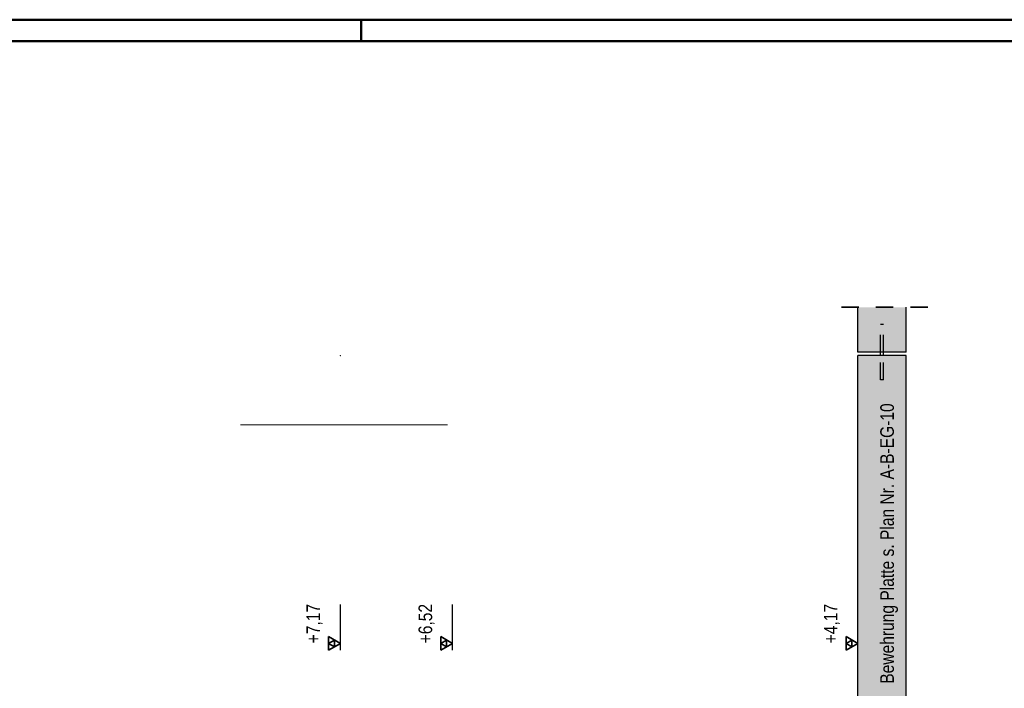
# Model space of a CAD drawing. Header units: millimetres. Extents: x -9.8 to 33.5, y 0 to 31.
# Tile 21 of 26: x 16.3 to 22, y 17.2 to 21. Entities that reach past the tile are written whole.
import ezdxf

# ---------------------------------------------------------------- set-up
doc = ezdxf.new("R2010")
doc.units = ezdxf.units.MM
doc.linetypes.add('HIDDEN', pattern=[0.375, 0.25, -0.125])
doc.layers.add('nplo', color=7, linetype='Continuous', lineweight=20)
doc.styles.add('Arial Narrow', font='ARIALN.TTF')

msp = doc.modelspace()

# ---------------------------------------------------------------- hatches: boundary and pattern name
at = {"lineweight": 13, "true_color": 0xd7ffd7}
for points in [[(21.41, 19.0987), (21.41, 19.3588), (21.13, 19.3588), (21.13, 19.0987)], [(21.41, 16.2921), (21.41, 19.0787), (21.13, 19.0787), (21.13, 16.2921)]]:
    msp.add_hatch(color=254, dxfattribs=at).paths.add_polyline_path(points)

# ---------------------------------------------------------------- linework, layer by layer
at = {"color": 4, "linetype": 'Continuous', "lineweight": 50}
for p, q in [((32.5, 21.025), (0, 21.025)), ((18.25, 21.025), (18.25, 20.9)), ((32.375, 20.9), (0.5, 20.9))]:
    msp.add_line(p, q, dxfattribs=at)
at = {"color": 2, "linetype": 'HIDDEN', "lineweight": 35, "ltscale": 0.25}
msp.add_line((21.535, 19.3588), (21.005, 19.3588), dxfattribs=at)
at = {"color": 3, "linetype": 'Continuous', "lineweight": 25}
for p, q in [((21.13, 19.0987), (21.13, 19.3588)), ((21.41, 19.0987), (21.41, 19.3588)), ((21.41, 19.0987), (21.13, 19.0987)), ((21.13, 16.4921), (21.13, 19.0787)), ((21.41, 19.0787), (21.13, 19.0787)), ((21.262, 19.0787), (21.262, 19.0987)), ((21.278, 19.0787), (21.278, 19.0987)), ((21.41, 16.2921), (21.41, 19.0787)), ((18.13, 17.3718), (18.13, 17.6364)), ((18.78, 17.3718), (18.78, 17.6364)), ((21.13, 17.3718), (21.13, 17.6364))]:
    msp.add_line(p, q, dxfattribs=at)
at = {"color": 3, "linetype": 'HIDDEN', "lineweight": 25, "ltscale": 0.25}
for p, q in [((21.262, 19.0987), (21.262, 19.2587)), ((21.2626, 19.2587), (21.262, 19.2587)), ((21.2643, 19.2587), (21.2626, 19.2587)), ((21.2669, 19.2587), (21.2643, 19.2587)), ((21.27, 19.2587), (21.2669, 19.2587)), ((21.273, 19.2587), (21.27, 19.2587)), ((21.2756, 19.2587), (21.273, 19.2587)), ((21.2774, 19.2587), (21.2756, 19.2587)), ((21.278, 19.2587), (21.2774, 19.2587)), ((21.278, 19.0987), (21.278, 19.2587)), ((21.262, 18.9387), (21.262, 19.0787)), ((21.278, 18.9387), (21.278, 19.0787)), ((21.2626, 18.9387), (21.262, 18.9387)), ((21.2643, 18.9387), (21.2626, 18.9387)), ((21.2669, 18.9387), (21.2643, 18.9387)), ((21.27, 18.9387), (21.2669, 18.9387)), ((21.273, 18.9387), (21.27, 18.9387)), ((21.2756, 18.9387), (21.273, 18.9387)), ((21.2774, 18.9387), (21.2756, 18.9387)), ((21.278, 18.9387), (21.2774, 18.9387))]:
    msp.add_line(p, q, dxfattribs=at)
at = {"color": 2, "linetype": 'Continuous', "lineweight": 35}
for p, q in [((18.13, 17.4112), (18.0618, 17.4506)), ((18.0618, 17.4506), (18.0618, 17.3718)), ((18.0959, 17.4309), (18.0618, 17.4112)), ((18.0618, 17.3718), (18.13, 17.4112)), ((18.0618, 17.4112), (18.0959, 17.3915)), ((18.0959, 17.3915), (18.0959, 17.4309)), ((18.78, 17.4112), (18.7118, 17.4506)), ((18.7118, 17.4506), (18.7118, 17.3718)), ((18.7459, 17.4309), (18.7118, 17.4112)), ((18.7118, 17.3718), (18.78, 17.4112)), ((18.7118, 17.4112), (18.7459, 17.3915)), ((18.7459, 17.3915), (18.7459, 17.4309)), ((21.13, 17.4112), (21.0618, 17.4506)), ((21.0618, 17.4506), (21.0618, 17.3718)), ((21.0959, 17.4309), (21.0618, 17.4112)), ((21.0618, 17.3718), (21.13, 17.4112)), ((21.0618, 17.4112), (21.0959, 17.3915)), ((21.0959, 17.3915), (21.0959, 17.4309))]:
    msp.add_line(p, q, dxfattribs=at)
at = {"color": 9, "linetype": 'Continuous', "lineweight": 0}
msp.add_circle((18.13, 19.0787), 0.00111, dxfattribs=at)
at = {"layer": 'nplo', "color": 9, "linetype": 'Continuous', "lineweight": 0}
msp.add_line((17.55, 18.6771), (18.75, 18.6771), dxfattribs=at)

# ---------------------------------------------------------------- texts
at = {"color": 2, "lineweight": 35, "style": 'Arial Narrow'}
msp.add_text('Bewehrung Platte s. Plan Nr. A-B-EG-10', height=0.07875, rotation=90, dxfattribs=at).set_placement((21.3388, 17.1779))
at = {"color": 2, "lineweight": 35, "char_height": 0.07875, "attachment_point": 1, "rotation": 90, "line_spacing_factor": 0.9, "style": 'Arial Narrow'}
for s, insert in [(' +7,17', (17.9331, 17.3868)), (' +6,52', (18.5831, 17.3868)), (' +4,17', (20.9331, 17.3868))]:
    msp.add_mtext(s, dxfattribs=dict(at, insert=insert))

doc.saveas('drawing.dxf')
